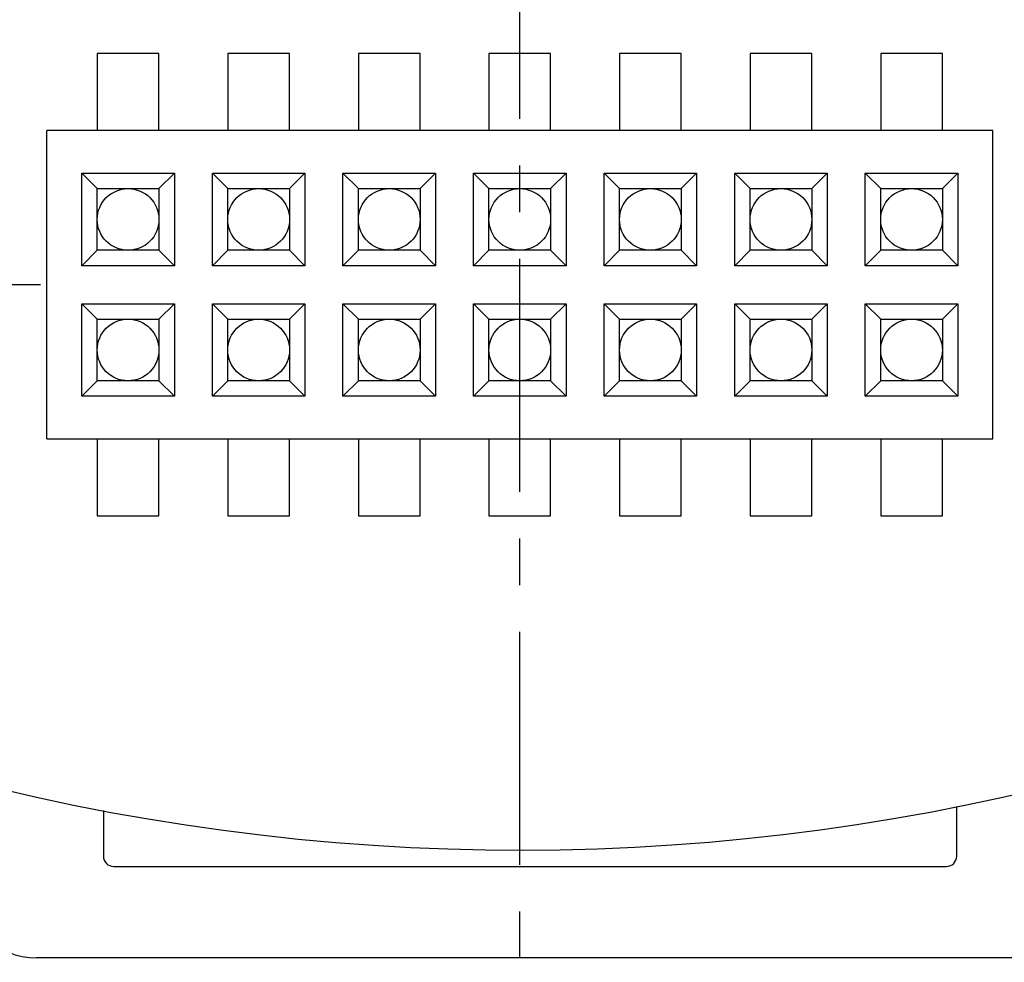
# Model space of a CAD drawing. Header units: millimetres. Extents: x -117 to 182, y -33 to 89.
# Tile 88 of 135: x 139 to 149, y 11 to 20. Entities that reach past the tile are written whole.
import ezdxf

# ---------------------------------------------------------------- set-up
doc = ezdxf.new("R2010")
doc.units = ezdxf.units.MM
doc.header["$LTSCALE"] = 1.21
doc.header["$MEASUREMENT"] = 0
doc.header["$PDMODE"] = 3
doc.header["$PDSIZE"] = 0.3125
doc.linetypes.add('CENTER', pattern=[0.6, 0.375, -0.075, 0.075, -0.075])
doc.layers.get('0').update_dxf_attribs({"linetype": 'CONTINUOUS'})
doc.layers.get('DEFPOINTS').update_dxf_attribs({"linetype": 'CONTINUOUS'})
doc.layers.add('Dim', color=3, linetype='CONTINUOUS', lineweight=25)
doc.styles.get("Standard").update_dxf_attribs({"font": 'txt', "width": 0.8})
doc.dimstyles.get("Standard").update_dxf_attribs({"dimtxt": 0.15625, "dimasz": 0.1875, "dimexe": 0.125, "dimexo": 0.0625, "dimgap": 0.09, "dimtad": 0, "dimtih": 1, "dimtoh": 1, "dimzin": 4, "dimdsep": 46, "dimtxsty": 'STANDARD', "dimblk": '_FILLED', "dimblk1": '_FILLED', "dimblk2": '_FILLED', "dimcen": 0.09, "dimazin": 1, "dimtp": 0.01, "dimtm": 0.01, "dimtfac": 1, "dimtofl": 0, "dimtmove": 0, "dimatfit": 3, "dimldrblk": '_FILLED', "dimfxl": 1, "dimtolj": 1, "dimtzin": 4, "dimarcsym": 0})

# ---------------------------------------------------------------- blocks, each defined once
blk = doc.blocks.new('_FILLED')
at = {"color": 0, "linetype": 'ByBlock'}
blk.add_solid([(0, 0), (-1, 0.1667), (-1, -0.1667)], dxfattribs=at)
blk = doc.blocks.new('*D24')
at = {"color": 0, "linetype": 'ByBlock', "lineweight": -2}
for p, q in [((139.2226, 49.9239), (108.6163, 49.9239)), ((108.7413, 49.9239), (108.7413, 37.5972)), ((108.7413, 17.4239), (108.7413, 29.7506)), ((139.2226, 17.4239), (108.6163, 17.4239))]:
    blk.add_line(p, q, dxfattribs=at)
at = {"layer": 'DEFPOINTS', "color": 0, "linetype": 'ByBlock'}
for p in [(139.2851, 49.9239), (139.2851, 17.4239)]:
    blk.add_point(p, dxfattribs=at)
at = {"color": 0, "linetype": 'ByBlock', "lineweight": -2, "xscale": 2, "yscale": 2, "zscale": 2}
for p, rotation in [((108.7413, 49.9239), 90), ((108.7413, 17.4239), 270)]:
    blk.add_blockref('_FILLED', p, dxfattribs=dict(at, rotation=rotation))
at = {"color": 0, "linetype": 'ByBlock', "lineweight": -2, "insert": (108.7413, 33.6739), "char_height": 2.5, "attachment_point": 5, "rotation": 90}
blk.add_mtext('\\A1;32.50', dxfattribs=at)
blk = doc.blocks.new('*D27')
at = {"color": 0, "linetype": 'ByBlock', "lineweight": -2}
for p, q in [((132.2851, 17.8614), (132.2851, 4.8937)), ((143.8851, 8.0859), (143.8851, 4.8937)), ((132.2851, 5.0187), (134.8284, 5.0187)), ((143.8851, 5.0187), (141.3418, 5.0187))]:
    blk.add_line(p, q, dxfattribs=at)
at = {"layer": 'DEFPOINTS', "color": 0, "linetype": 'ByBlock'}
for p in [(132.2851, 17.9239), (143.8851, 8.1484)]:
    blk.add_point(p, dxfattribs=at)
at = {"color": 0, "linetype": 'ByBlock', "lineweight": -2, "xscale": 2, "yscale": 2, "zscale": 2, "rotation": 180}
blk.add_blockref('_FILLED', (132.2851, 5.0187), dxfattribs=at)
at = {"color": 0, "linetype": 'ByBlock', "lineweight": -2, "xscale": 2, "yscale": 2, "zscale": 2}
blk.add_blockref('_FILLED', (143.8851, 5.0187), dxfattribs=at)
at = {"color": 0, "linetype": 'ByBlock', "lineweight": -2, "insert": (138.0851, 5.0187), "char_height": 2.5, "attachment_point": 5}
blk.add_mtext('\\A1;11.60', dxfattribs=at)
blk = doc.blocks.new('*D28')
at = {"color": 0, "linetype": 'ByBlock', "lineweight": -2}
for p, q in [((155.3851, 17.8614), (155.3851, 4.8937)), ((143.8851, 8.0859), (143.8851, 4.8937)), ((143.8851, 5.0187), (146.3784, 5.0187)), ((155.3851, 5.0187), (152.8918, 5.0187))]:
    blk.add_line(p, q, dxfattribs=at)
at = {"layer": 'DEFPOINTS', "color": 0, "linetype": 'ByBlock'}
for p in [(155.3851, 17.9239), (143.8851, 8.1484)]:
    blk.add_point(p, dxfattribs=at)
at = {"color": 0, "linetype": 'ByBlock', "lineweight": -2, "xscale": 2, "yscale": 2, "zscale": 2, "rotation": 180}
blk.add_blockref('_FILLED', (143.8851, 5.0187), dxfattribs=at)
at = {"color": 0, "linetype": 'ByBlock', "lineweight": -2, "xscale": 2, "yscale": 2, "zscale": 2}
blk.add_blockref('_FILLED', (155.3851, 5.0187), dxfattribs=at)
at = {"color": 0, "linetype": 'ByBlock', "lineweight": -2, "insert": (149.6351, 5.0187), "char_height": 2.5, "attachment_point": 5}
blk.add_mtext('\\A1;11.50', dxfattribs=at)
blk = doc.blocks.new('*D29')
at = {"color": 0, "linetype": 'ByBlock', "lineweight": -2}
for p, q in [((128.6351, 19.3614), (128.6351, 0.3271)), ((143.8851, 8.0859), (143.8851, 0.3271)), ((128.6351, 0.4521), (132.5034, 0.4521)), ((143.8851, 0.4521), (140.0168, 0.4521))]:
    blk.add_line(p, q, dxfattribs=at)
at = {"layer": 'DEFPOINTS', "color": 0, "linetype": 'ByBlock'}
for p in [(128.6351, 19.4239), (143.8851, 8.1484)]:
    blk.add_point(p, dxfattribs=at)
at = {"color": 0, "linetype": 'ByBlock', "lineweight": -2, "xscale": 2, "yscale": 2, "zscale": 2, "rotation": 180}
blk.add_blockref('_FILLED', (128.6351, 0.4521), dxfattribs=at)
at = {"color": 0, "linetype": 'ByBlock', "lineweight": -2, "xscale": 2, "yscale": 2, "zscale": 2}
blk.add_blockref('_FILLED', (143.8851, 0.4521), dxfattribs=at)
at = {"color": 0, "linetype": 'ByBlock', "lineweight": -2, "insert": (136.2601, 0.4521), "char_height": 2.5, "attachment_point": 5}
blk.add_mtext('\\A1;15.25', dxfattribs=at)

msp = doc.modelspace()

# ---------------------------------------------------------------- linework, layer by layer
at = {"color": 6, "linetype": 'CENTER', "ltscale": 5}
msp.add_line((143.8851, 8.1484), (143.8851, 58.3667), dxfattribs=at)
at = {"color": 7, "linetype": 'Continuous'}
for p, q in [((139.7751, 19.6739), (139.7751, 18.9239)), ((140.3751, 19.6739), (139.7751, 19.6739)), ((140.3751, 18.9239), (140.3751, 19.6739)), ((141.0451, 19.6739), (141.0451, 18.9239)), ((141.6451, 19.6739), (141.0451, 19.6739)), ((141.6451, 18.9239), (141.6451, 19.6739)), ((142.3151, 19.6739), (142.3151, 18.9239)), ((142.9151, 19.6739), (142.3151, 19.6739)), ((142.9151, 18.9239), (142.9151, 19.6739)), ((143.5851, 19.6739), (143.5851, 18.9239)), ((144.1851, 19.6739), (143.5851, 19.6739)), ((144.1851, 18.9239), (144.1851, 19.6739)), ((144.8551, 19.6739), (144.8551, 18.9239)), ((145.4551, 19.6739), (144.8551, 19.6739)), ((145.4551, 18.9239), (145.4551, 19.6739)), ((146.1251, 19.6739), (146.1251, 18.9239)), ((146.7251, 19.6739), (146.1251, 19.6739)), ((146.7251, 18.9239), (146.7251, 19.6739)), ((147.3951, 19.6739), (147.3951, 18.9239)), ((147.9951, 19.6739), (147.3951, 19.6739)), ((147.9951, 18.9239), (147.9951, 19.6739)), ((139.2851, 15.9239), (139.2851, 18.9239)), ((148.4851, 18.9239), (139.2851, 18.9239)), ((148.4851, 15.9239), (148.4851, 18.9239)), ((139.6251, 17.6089), (139.6251, 18.5089)), ((139.7751, 18.3589), (139.6251, 18.5089)), ((139.6251, 18.5089), (140.5251, 18.5089)), ((140.3751, 18.3589), (140.5251, 18.5089)), ((140.5251, 18.5089), (140.5251, 17.6089)), ((140.8951, 17.6089), (140.8951, 18.5089)), ((141.0451, 18.3589), (140.8951, 18.5089)), ((140.8951, 18.5089), (141.7951, 18.5089)), ((141.6451, 18.3589), (141.7951, 18.5089)), ((141.7951, 18.5089), (141.7951, 17.6089)), ((142.1651, 17.6089), (142.1651, 18.5089)), ((142.3151, 18.3589), (142.1651, 18.5089)), ((142.1651, 18.5089), (143.0651, 18.5089)), ((142.9151, 18.3589), (143.0651, 18.5089)), ((143.0651, 18.5089), (143.0651, 17.6089)), ((143.4351, 17.6089), (143.4351, 18.5089)), ((143.5851, 18.3589), (143.4351, 18.5089)), ((143.4351, 18.5089), (144.3351, 18.5089)), ((144.1851, 18.3589), (144.3351, 18.5089)), ((144.3351, 18.5089), (144.3351, 17.6089)), ((144.7051, 17.6089), (144.7051, 18.5089)), ((144.8551, 18.3589), (144.7051, 18.5089)), ((144.7051, 18.5089), (145.6051, 18.5089)), ((145.4551, 18.3589), (145.6051, 18.5089)), ((145.6051, 18.5089), (145.6051, 17.6089)), ((146.1251, 18.3589), (145.9751, 18.5089)), ((145.9751, 17.6089), (145.9751, 18.5089)), ((145.9751, 18.5089), (146.8751, 18.5089)), ((146.7251, 18.3589), (146.8751, 18.5089)), ((146.8751, 18.5089), (146.8751, 17.6089)), ((147.2451, 17.6089), (147.2451, 18.5089)), ((147.3951, 18.3589), (147.2451, 18.5089)), ((147.2451, 18.5089), (148.1451, 18.5089)), ((147.9951, 18.3589), (148.1451, 18.5089)), ((148.1451, 18.5089), (148.1451, 17.6089)), ((139.7751, 17.7589), (139.7751, 18.3589)), ((139.7751, 18.3589), (140.3751, 18.3589)), ((140.3751, 18.3589), (140.3751, 17.7589)), ((141.0451, 17.7589), (141.0451, 18.3589)), ((141.0451, 18.3589), (141.6451, 18.3589)), ((141.6451, 18.3589), (141.6451, 17.7589)), ((142.3151, 17.7589), (142.3151, 18.3589)), ((142.3151, 18.3589), (142.9151, 18.3589)), ((142.9151, 18.3589), (142.9151, 17.7589)), ((143.5851, 17.7589), (143.5851, 18.3589)), ((143.5851, 18.3589), (144.1851, 18.3589)), ((144.1851, 18.3589), (144.1851, 17.7589)), ((144.8551, 17.7589), (144.8551, 18.3589)), ((144.8551, 18.3589), (145.4551, 18.3589)), ((145.4551, 18.3589), (145.4551, 17.7589)), ((146.1251, 17.7589), (146.1251, 18.3589)), ((146.1251, 18.3589), (146.7251, 18.3589)), ((146.7251, 18.3589), (146.7251, 17.7589)), ((147.3951, 17.7589), (147.3951, 18.3589)), ((147.3951, 18.3589), (147.9951, 18.3589)), ((147.9951, 18.3589), (147.9951, 17.7589)), ((139.7751, 17.7589), (139.6251, 17.6089)), ((140.3751, 17.7589), (139.7751, 17.7589)), ((140.3751, 17.7589), (140.5251, 17.6089)), ((141.0451, 17.7589), (140.8951, 17.6089)), ((141.6451, 17.7589), (141.0451, 17.7589)), ((141.6451, 17.7589), (141.7951, 17.6089)), ((142.3151, 17.7589), (142.1651, 17.6089)), ((142.9151, 17.7589), (142.3151, 17.7589)), ((142.9151, 17.7589), (143.0651, 17.6089)), ((143.5851, 17.7589), (143.4351, 17.6089)), ((144.1851, 17.7589), (143.5851, 17.7589)), ((144.1851, 17.7589), (144.3351, 17.6089)), ((144.8551, 17.7589), (144.7051, 17.6089)), ((145.4551, 17.7589), (144.8551, 17.7589)), ((145.4551, 17.7589), (145.6051, 17.6089)), ((146.1251, 17.7589), (145.9751, 17.6089)), ((146.7251, 17.7589), (146.1251, 17.7589)), ((146.7251, 17.7589), (146.8751, 17.6089)), ((147.3951, 17.7589), (147.2451, 17.6089)), ((147.9951, 17.7589), (147.3951, 17.7589)), ((147.9951, 17.7589), (148.1451, 17.6089)), ((140.5251, 17.6089), (139.6251, 17.6089)), ((141.7951, 17.6089), (140.8951, 17.6089)), ((143.0651, 17.6089), (142.1651, 17.6089)), ((144.3351, 17.6089), (143.4351, 17.6089)), ((145.6051, 17.6089), (144.7051, 17.6089)), ((146.8751, 17.6089), (145.9751, 17.6089)), ((148.1451, 17.6089), (147.2451, 17.6089)), ((139.6251, 16.3389), (139.6251, 17.2389)), ((139.7751, 17.0889), (139.6251, 17.2389)), ((139.6251, 17.2389), (140.5251, 17.2389)), ((140.3751, 17.0889), (140.5251, 17.2389)), ((140.5251, 17.2389), (140.5251, 16.3389)), ((140.8951, 16.3389), (140.8951, 17.2389)), ((141.0451, 17.0889), (140.8951, 17.2389)), ((140.8951, 17.2389), (141.7951, 17.2389)), ((141.6451, 17.0889), (141.7951, 17.2389)), ((141.7951, 17.2389), (141.7951, 16.3389)), ((142.3151, 17.0889), (142.1651, 17.2389)), ((142.1651, 16.3389), (142.1651, 17.2389)), ((142.1651, 17.2389), (143.0651, 17.2389)), ((142.9151, 17.0889), (143.0651, 17.2389)), ((143.0651, 17.2389), (143.0651, 16.3389)), ((143.4351, 16.3389), (143.4351, 17.2389)), ((143.5851, 17.0889), (143.4351, 17.2389)), ((143.4351, 17.2389), (144.3351, 17.2389)), ((144.1851, 17.0889), (144.3351, 17.2389)), ((144.3351, 17.2389), (144.3351, 16.3389)), ((144.7051, 16.3389), (144.7051, 17.2389)), ((144.8551, 17.0889), (144.7051, 17.2389)), ((144.7051, 17.2389), (145.6051, 17.2389)), ((145.4551, 17.0889), (145.6051, 17.2389)), ((145.6051, 17.2389), (145.6051, 16.3389)), ((146.1251, 17.0889), (145.9751, 17.2389)), ((145.9751, 16.3389), (145.9751, 17.2389)), ((145.9751, 17.2389), (146.8751, 17.2389)), ((146.7251, 17.0889), (146.8751, 17.2389)), ((146.8751, 17.2389), (146.8751, 16.3389)), ((147.3951, 17.0889), (147.2451, 17.2389)), ((147.2451, 16.3389), (147.2451, 17.2389)), ((147.2451, 17.2389), (148.1451, 17.2389)), ((147.9951, 17.0889), (148.1451, 17.2389)), ((148.1451, 17.2389), (148.1451, 16.3389)), ((139.7751, 16.4889), (139.7751, 17.0889)), ((139.7751, 17.0889), (140.3751, 17.0889)), ((140.3751, 17.0889), (140.3751, 16.4889)), ((141.0451, 16.4889), (141.0451, 17.0889)), ((141.0451, 17.0889), (141.6451, 17.0889)), ((141.6451, 17.0889), (141.6451, 16.4889)), ((142.3151, 16.4889), (142.3151, 17.0889)), ((142.3151, 17.0889), (142.9151, 17.0889)), ((142.9151, 17.0889), (142.9151, 16.4889)), ((143.5851, 16.4889), (143.5851, 17.0889)), ((143.5851, 17.0889), (144.1851, 17.0889)), ((144.1851, 17.0889), (144.1851, 16.4889)), ((144.8551, 16.4889), (144.8551, 17.0889)), ((144.8551, 17.0889), (145.4551, 17.0889)), ((145.4551, 17.0889), (145.4551, 16.4889)), ((146.1251, 16.4889), (146.1251, 17.0889)), ((146.1251, 17.0889), (146.7251, 17.0889)), ((146.7251, 17.0889), (146.7251, 16.4889)), ((147.3951, 16.4889), (147.3951, 17.0889)), ((147.3951, 17.0889), (147.9951, 17.0889)), ((147.9951, 17.0889), (147.9951, 16.4889)), ((139.7751, 16.4889), (139.6251, 16.3389)), ((140.3751, 16.4889), (139.7751, 16.4889)), ((140.3751, 16.4889), (140.5251, 16.3389)), ((141.0451, 16.4889), (140.8951, 16.3389)), ((141.6451, 16.4889), (141.0451, 16.4889)), ((141.6451, 16.4889), (141.7951, 16.3389)), ((142.3151, 16.4889), (142.1651, 16.3389)), ((142.9151, 16.4889), (142.3151, 16.4889)), ((142.9151, 16.4889), (143.0651, 16.3389)), ((143.5851, 16.4889), (143.4351, 16.3389)), ((144.1851, 16.4889), (143.5851, 16.4889)), ((144.1851, 16.4889), (144.3351, 16.3389)), ((144.8551, 16.4889), (144.7051, 16.3389)), ((145.4551, 16.4889), (144.8551, 16.4889)), ((145.4551, 16.4889), (145.6051, 16.3389)), ((146.1251, 16.4889), (145.9751, 16.3389)), ((146.7251, 16.4889), (146.1251, 16.4889)), ((146.7251, 16.4889), (146.8751, 16.3389)), ((147.3951, 16.4889), (147.2451, 16.3389)), ((147.9951, 16.4889), (147.3951, 16.4889)), ((147.9951, 16.4889), (148.1451, 16.3389)), ((140.5251, 16.3389), (139.6251, 16.3389)), ((141.7951, 16.3389), (140.8951, 16.3389)), ((143.0651, 16.3389), (142.1651, 16.3389)), ((144.3351, 16.3389), (143.4351, 16.3389)), ((145.6051, 16.3389), (144.7051, 16.3389)), ((146.8751, 16.3389), (145.9751, 16.3389)), ((148.1451, 16.3389), (147.2451, 16.3389)), ((139.2851, 15.9239), (148.4851, 15.9239)), ((139.7751, 15.9239), (139.7751, 15.1739)), ((140.3751, 15.1739), (140.3751, 15.9239)), ((141.0451, 15.9239), (141.0451, 15.1739)), ((141.6451, 15.1739), (141.6451, 15.9239)), ((142.3151, 15.9239), (142.3151, 15.1739)), ((142.9151, 15.1739), (142.9151, 15.9239)), ((143.5851, 15.9239), (143.5851, 15.1739)), ((144.1851, 15.1739), (144.1851, 15.9239)), ((144.8551, 15.9239), (144.8551, 15.1739)), ((145.4551, 15.1739), (145.4551, 15.9239)), ((146.1251, 15.9239), (146.1251, 15.1739)), ((146.7251, 15.1739), (146.7251, 15.9239)), ((147.3951, 15.9239), (147.3951, 15.1739)), ((147.9951, 15.1739), (147.9951, 15.9239)), ((139.7751, 15.1739), (140.3751, 15.1739)), ((141.0451, 15.1739), (141.6451, 15.1739)), ((142.3151, 15.1739), (142.9151, 15.1739)), ((143.5851, 15.1739), (144.1851, 15.1739)), ((144.8551, 15.1739), (145.4551, 15.1739)), ((146.1251, 15.1739), (146.7251, 15.1739)), ((147.3951, 15.1739), (147.9951, 15.1739)), ((139.8351, 12.3075), (139.8351, 11.8639)), ((148.1351, 11.8639), (148.1351, 12.3463)), ((139.9351, 11.7639), (148.0351, 11.7639)), ((148.7851, 10.8739), (139.1851, 10.8739))]:
    msp.add_line(p, q, dxfattribs=at)
for centre in [(140.0751, 18.0589), (141.3451, 18.0589), (142.6151, 18.0589), (143.8851, 18.0589), (145.1551, 18.0589), (146.4251, 18.0589), (147.6951, 18.0589), (140.0751, 16.7889), (141.3451, 16.7889), (142.6151, 16.7889), (143.8851, 16.7889), (145.1551, 16.7889), (146.4251, 16.7889), (147.6951, 16.7889)]:
    msp.add_circle(centre, 0.3, dxfattribs=at)
for centre, radius, start, end in [((143.8851, 33.6739), 23, 284.05543, 256.50213), ((143.8851, 33.6739), 21.75, 192.0131, 315.16633), ((139.9351, 11.8639), 0.1, 180, 270), ((148.0351, 11.8639), 0.1, 270, 360), ((139.1851, 11.5739), 0.7, 180, 270)]:
    msp.add_arc(centre, radius, start, end, dxfattribs=at)

# ---------------------------------------------------------------- dimensions: what is measured, and where the dimension line sits
at = {"layer": 'Dim'}
dim = msp.add_linear_dim(base=(108.7413, 17.4239), p1=(139.2851, 49.9239), p2=(139.2851, 17.4239), angle=90, dimstyle='STANDARD', override={"dimtxt": 2.5, "dimasz": 2, "dimtih": 0, "dimtoh": 0, "dimzin": 0, "dimcen": 0.198, "dimadec": 0, "dimazin": 0, "dimtp": 0, "dimtm": 0, "dimtdec": 4, "dimtzin": 0}, dxfattribs=at)
dim.commit()
dim.dimension.update_dxf_attribs({"geometry": '*D24', "text_midpoint": (108.7413, 33.6739)})
for base, p1, p2, picture, middle in [((143.8851, 0.4521), (128.6351, 19.4239), (143.8851, 8.1484), '*D29', (136.2601, 0.4521)), ((143.8851, 5.0187), (132.2851, 17.9239), (143.8851, 8.1484), '*D27', (138.0851, 5.0187)), ((155.3851, 5.0187), (143.8851, 8.1484), (155.3851, 17.9239), '*D28', (149.6351, 5.0187))]:
    dim = msp.add_linear_dim(base=base, p1=p1, p2=p2, dimstyle='STANDARD', override={"dimtxt": 2.5, "dimasz": 2, "dimtih": 0, "dimtoh": 0, "dimzin": 0, "dimcen": 0.198, "dimadec": 0, "dimazin": 0, "dimtp": 0, "dimtm": 0, "dimtdec": 4, "dimtzin": 0}, dxfattribs=at)
    dim.commit()
    dim.dimension.update_dxf_attribs({"geometry": picture, "text_midpoint": middle})

doc.saveas('drawing.dxf')
